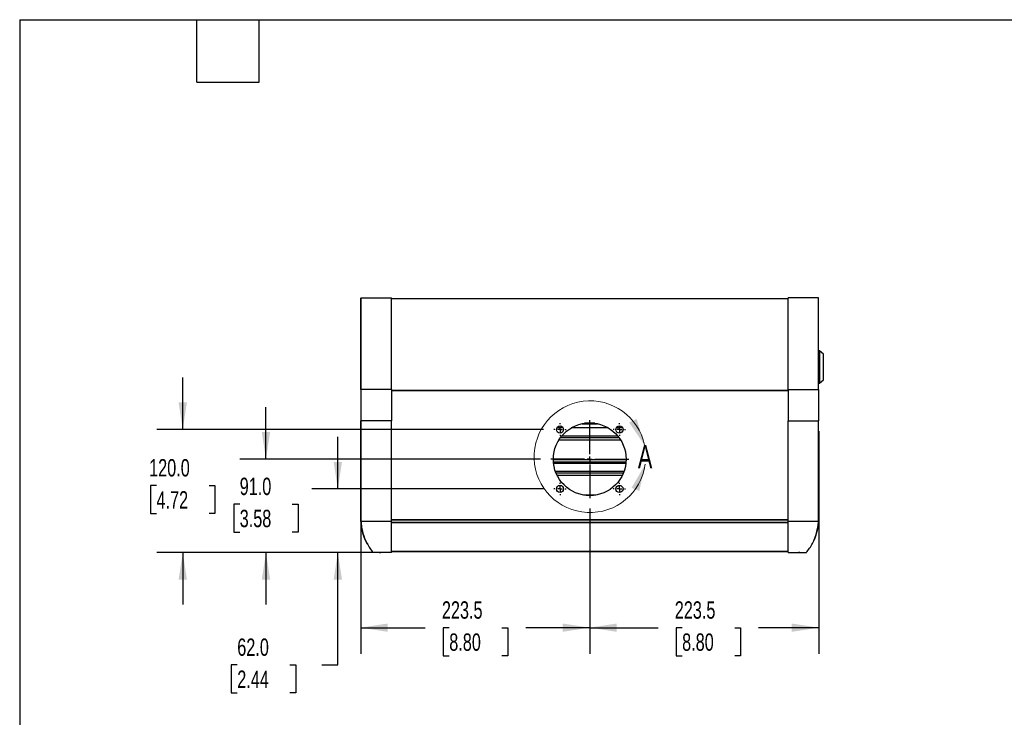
# Model space of a CAD drawing. Header units: millimetres. Extents: x 51 to 2184, y 51 to 1676.
# Tile 2 of 10: x 51 to 1012, y 996 to 1676. Entities that reach past the tile are written whole.
import ezdxf

# ---------------------------------------------------------------- set-up
doc = ezdxf.new("R2010")
doc.units = ezdxf.units.MM
doc.header["$LTSCALE"] = 8
doc.linetypes.add('CENTERX2', pattern=[20.32, 12.7, -2.54, 2.54, -2.54])
doc.layers.add('CENTER', color=40, linetype='CENTERX2')
doc.layers.add('DIMENSIONS', color=140, linetype='Continuous', lineweight=25)
doc.layers.add('TEXT', color=140, linetype='Continuous', lineweight=25)
doc.styles.add('SLDTEXTSTYLE0', font='TXT', dxfattribs={"width": 0.7})
doc.dimstyles.new('SLDDIMSTYLE0', dxfattribs={"dimtxt": 17.264063, "dimasz": 26.416, "dimexe": 0, "dimexo": 0.0625, "dimgap": 4.316016, "dimtad": 0, "dimtih": 1, "dimtoh": 1, "dimrnd": 1e-09, "dimzin": 12, "dimdsep": 46, "dimtxsty": 'SLDTEXTSTYLE0', "dimsah": 1, "dimcen": 0.09, "dimadec": 0, "dimazin": 3, "dimtfac": 1, "dimtofl": 0, "dimtmove": 0, "dimatfit": 3, "dimfxl": 0, "dimfrac": 2, "dimtolj": 1, "dimtzin": 12, "dimarcsym": 0})
doc.dimstyles.new('SLDDIMSTYLE1', dxfattribs={"dimtxt": 17.264063, "dimasz": 26.416, "dimexe": 0, "dimexo": 0.0625, "dimgap": 4.316016, "dimtad": 0, "dimtih": 1, "dimtoh": 1, "dimrnd": 1e-09, "dimzin": 4, "dimdsep": 46, "dimtxsty": 'SLDTEXTSTYLE0', "dimsah": 1, "dimcen": 0.09, "dimadec": 0, "dimazin": 1, "dimtfac": 1, "dimtmove": 0, "dimatfit": 0, "dimfxl": 0, "dimfrac": 2, "dimtolj": 1, "dimtzin": 12, "dimarcsym": 0})

# ---------------------------------------------------------------- blocks, each defined once
blk = doc.blocks.new('_D_2')
at = {"layer": 'DIMENSIONS'}
for p, q in [((830.65, 1275), (830.65, 1057.96)), ((607.11, 1199.45), (607.11, 1057.96)), ((607.11, 1083.36), (673.88, 1083.36)), ((697.28, 1083.36), (691.48, 1083.36)), ((691.48, 1083.36), (691.48, 1055.92)), ((748.58, 1083.36), (754.38, 1083.36)), ((754.38, 1083.36), (754.38, 1055.92)), ((830.65, 1083.36), (771.97, 1083.36)), ((691.48, 1055.92), (697.28, 1055.92)), ((754.38, 1055.92), (748.58, 1055.92))]:
    blk.add_line(p, q, dxfattribs=at)
for points in [[(607.11, 1083.36), (633.53, 1079.3), (633.53, 1087.42)], [(830.65, 1083.36), (804.23, 1087.42), (804.23, 1079.3)]]:
    blk.add_solid(points, dxfattribs=at)
at = {"layer": 'DIMENSIONS', "char_height": 16.933, "attachment_point": 1, "style": 'SLDTEXTSTYLE0'}
for s, insert in [('223.5', (690.1, 1109.05)), ('8.80', (697.28, 1077.75))]:
    blk.add_mtext(s, dxfattribs=dict(at, insert=insert))
blk = doc.blocks.new('_D_3')
at = {"layer": 'DIMENSIONS'}
for p, q in [((383.57, 1275), (383.57, 1057.96)), ((607.11, 1199.45), (607.11, 1057.96)), ((383.57, 1083.36), (446.63, 1083.36)), ((470.02, 1083.36), (464.23, 1083.36)), ((464.23, 1083.36), (464.23, 1055.92)), ((521.32, 1083.36), (527.12, 1083.36)), ((527.12, 1083.36), (527.12, 1055.92)), ((607.11, 1083.36), (544.72, 1083.36)), ((464.23, 1055.92), (470.02, 1055.92)), ((527.12, 1055.92), (521.32, 1055.92))]:
    blk.add_line(p, q, dxfattribs=at)
for points in [[(383.57, 1083.36), (409.99, 1079.3), (409.99, 1087.42)], [(607.11, 1083.36), (580.69, 1087.42), (580.69, 1079.3)]]:
    blk.add_solid(points, dxfattribs=at)
at = {"layer": 'DIMENSIONS', "char_height": 16.933, "attachment_point": 1, "style": 'SLDTEXTSTYLE0'}
for s, insert in [('223.5', (462.84, 1109.05)), ('8.80', (470.02, 1077.75))]:
    blk.add_mtext(s, dxfattribs=dict(at, insert=insert))
blk = doc.blocks.new('_D_4')
at = {"layer": 'DIMENSIONS'}
for p, q in [((361.27, 1218.65), (361.27, 1269.45)), ((561.91, 1218.65), (335.87, 1218.65)), ((403.36, 1156.66), (335.87, 1156.66)), ((361.27, 1047.13), (361.27, 1156.66)), ((263.13, 1047.13), (257.33, 1047.13)), ((257.33, 1047.13), (257.33, 1019.69)), ((314.43, 1047.13), (320.22, 1047.13)), ((320.22, 1047.13), (320.22, 1019.69)), ((345.55, 1047.13), (361.27, 1047.13)), ((257.33, 1019.69), (263.13, 1019.69)), ((320.22, 1019.69), (314.43, 1019.69))]:
    blk.add_line(p, q, dxfattribs=at)
for points in [[(361.27, 1218.65), (365.34, 1245.07), (357.21, 1245.07)], [(361.27, 1156.66), (357.21, 1130.24), (365.34, 1130.24)]]:
    blk.add_solid(points, dxfattribs=at)
at = {"layer": 'DIMENSIONS', "char_height": 16.933, "attachment_point": 1, "style": 'SLDTEXTSTYLE0'}
for s, insert in [('62.0', (263.13, 1072.82)), ('2.44', (263.13, 1041.52))]:
    blk.add_mtext(s, dxfattribs=dict(at, insert=insert))
blk = doc.blocks.new('_D_5')
at = {"layer": 'DIMENSIONS'}
for p, q in [((291.15, 1247.65), (291.15, 1298.45)), ((558.91, 1247.65), (265.75, 1247.65)), ((265.5, 1203.95), (259.7, 1203.95)), ((259.7, 1203.95), (259.7, 1176.52)), ((316.8, 1203.95), (322.6, 1203.95)), ((322.6, 1203.95), (322.6, 1176.52)), ((259.7, 1176.52), (265.5, 1176.52)), ((322.6, 1176.52), (316.8, 1176.52)), ((403.36, 1156.66), (265.75, 1156.66)), ((291.15, 1156.66), (291.15, 1105.86))]:
    blk.add_line(p, q, dxfattribs=at)
for points in [[(291.15, 1247.65), (295.21, 1274.07), (287.08, 1274.07)], [(291.15, 1156.66), (287.08, 1130.24), (295.21, 1130.24)]]:
    blk.add_solid(points, dxfattribs=at)
at = {"layer": 'DIMENSIONS', "char_height": 16.933, "attachment_point": 1, "style": 'SLDTEXTSTYLE0'}
for s, insert in [('91.0', (265.5, 1229.65)), ('3.58', (265.5, 1198.34))]:
    blk.add_mtext(s, dxfattribs=dict(at, insert=insert))
blk = doc.blocks.new('_D_6')
at = {"layer": 'DIMENSIONS'}
for p, q in [((209.96, 1276.65), (209.96, 1327.45)), ((561.91, 1276.65), (184.56, 1276.65)), ((184.31, 1222.09), (178.51, 1222.09)), ((178.51, 1222.09), (178.51, 1194.65)), ((235.61, 1222.09), (241.4, 1222.09)), ((241.4, 1222.09), (241.4, 1194.65)), ((178.51, 1194.65), (184.31, 1194.65)), ((241.4, 1194.65), (235.61, 1194.65)), ((403.36, 1156.66), (184.56, 1156.66)), ((209.96, 1156.66), (209.96, 1105.86))]:
    blk.add_line(p, q, dxfattribs=at)
for points in [[(209.96, 1276.65), (214.02, 1303.07), (205.89, 1303.07)], [(209.96, 1156.66), (205.89, 1130.24), (214.02, 1130.24)]]:
    blk.add_solid(points, dxfattribs=at)
at = {"layer": 'DIMENSIONS', "char_height": 16.933, "attachment_point": 1, "style": 'SLDTEXTSTYLE0'}
for s, insert in [('120.0', (177.12, 1247.78)), ('4.72', (184.31, 1216.48))]:
    blk.add_mtext(s, dxfattribs=dict(at, insert=insert))
blk = doc.blocks.new('SW_CENTERMARKSYMBOL_0')
at = {"layer": 'CENTER', "color": 0}
for p, q in [((-5.08, 0), (-6.04, 0)), ((0, 0), (-2.54, 0)), ((0, 5.08), (0, 6.04)), ((0, 0), (0, 2.54)), ((0, 0), (0, -2.54)), ((0, 0), (2.54, 0)), ((5.08, 0), (6.04, 0)), ((0, -5.08), (0, -6.04))]:
    blk.add_line(p, q, dxfattribs=at)
blk = doc.blocks.new('SW_CENTERMARKSYMBOL_1')
at = {"layer": 'CENTER', "color": 0}
for p, q in [((-5.08, 0), (-6.04, 0)), ((0, 0), (-2.54, 0)), ((0, 5.08), (0, 6.04)), ((0, 0), (0, 2.54)), ((0, 0), (0, -2.54)), ((0, 0), (2.54, 0)), ((5.08, 0), (6.04, 0)), ((0, -5.08), (0, -6.04))]:
    blk.add_line(p, q, dxfattribs=at)
blk = doc.blocks.new('SW_CENTERMARKSYMBOL_2')
at = {"layer": 'CENTER', "color": 0}
for p, q in [((-5.08, 0), (-6.04, 0)), ((0, 0), (-2.54, 0)), ((0, 5.08), (0, 6.04)), ((0, 0), (0, 2.54)), ((0, 0), (0, -2.54)), ((0, 0), (2.54, 0)), ((5.08, 0), (6.04, 0)), ((0, -5.08), (0, -6.04))]:
    blk.add_line(p, q, dxfattribs=at)
blk = doc.blocks.new('SW_CENTERMARKSYMBOL_3')
at = {"layer": 'CENTER', "color": 0}
for p, q in [((-5.08, 0), (-6.04, 0)), ((0, 0), (-2.54, 0)), ((0, 5.08), (0, 6.04)), ((0, 0), (0, 2.54)), ((0, 0), (0, -2.54)), ((0, 0), (2.54, 0)), ((5.08, 0), (6.04, 0)), ((0, -5.08), (0, -6.04))]:
    blk.add_line(p, q, dxfattribs=at)
blk = doc.blocks.new('SW_CENTERMARKSYMBOL_4')
at = {"layer": 'CENTER', "color": 0}
for p, q in [((0, 5.08), (0, 38.04)), ((-5.08, 0), (-38.04, 0)), ((0, 0), (-2.54, 0)), ((0, 0), (0, 2.54)), ((0, 0), (0, -2.54)), ((0, 0), (2.54, 0)), ((5.08, 0), (38.04, 0)), ((0, -5.08), (0, -38.04))]:
    blk.add_line(p, q, dxfattribs=at)

msp = doc.modelspace()

# ---------------------------------------------------------------- linework, layer by layer
for p, q in [((383.786, 1315.823), (383.825, 1405.253)), ((383.885, 1405.253), (383.857, 1315.823)), ((413.52, 1315.823), (413.52, 1405.253)), ((800.7, 1404.19), (413.52, 1404.19)), ((800.7, 1315.823), (800.7, 1405.253)), ((830.362, 1315.823), (830.334, 1405.253)), ((830.448, 1403.961), (830.335, 1403.963)), ((830.395, 1403.961), (830.395, 1405.253)), ((830.448, 1315.823), (830.448, 1403.961)), ((831.389, 1353.327), (830.448, 1353.327)), ((835.389, 1350.077), (831.389, 1353.327)), ((831.389, 1353.327), (831.389, 1321.827)), ((835.389, 1325.077), (835.389, 1350.077)), ((830.448, 1321.827), (831.389, 1321.827)), ((831.389, 1321.827), (835.389, 1325.077)), ((383.572, 1315.823), (383.572, 1285.163)), ((413.52, 1315.823), (413.52, 1285.163)), ((800.7, 1314.652), (413.52, 1314.652)), ((800.7, 1314.427), (413.52, 1314.427)), ((800.7, 1315.823), (800.7, 1285.163)), ((830.648, 1285.163), (830.648, 1315.823)), ((383.77, 1186.901), (383.812, 1285.163)), ((383.876, 1285.163), (383.845, 1186.918)), ((413.52, 1186.899), (413.52, 1285.163)), ((581.222, 1278.253), (574.997, 1278.253)), ((625.106, 1278.253), (589.113, 1278.253)), ((599.607, 1282.344), (614.592, 1282.344)), ((612.164, 1282.791), (602.055, 1282.791)), ((604.375, 1283.047), (609.844, 1283.047)), ((639.222, 1278.253), (632.997, 1278.253)), ((800.7, 1186.899), (800.7, 1285.163)), ((830.374, 1186.918), (830.343, 1285.163)), ((830.448, 1187.154), (830.448, 1285.163)), ((635.732, 1268.653), (578.487, 1268.653)), ((634.65, 1270.053), (579.569, 1270.053)), ((577.122, 1266.653), (637.097, 1266.653)), ((642.606, 1247.153), (571.613, 1247.153)), ((571.698, 1245.153), (642.522, 1245.153)), ((571.825, 1243.753), (642.395, 1243.753)), ((640.484, 1235.553), (573.735, 1235.553)), ((639.943, 1234.153), (574.277, 1234.153)), ((575.172, 1232.153), (639.047, 1232.153)), ((613.048, 1212.653), (601.172, 1212.653)), ((800.7, 1188.399), (413.52, 1188.399)), ((800.7, 1188.278), (413.52, 1188.278)), ((413.52, 1186.053), (800.7, 1186.053)), ((800.7, 1185.932), (413.52, 1185.932)), ((830.45, 1186.901), (830.428, 1186.703)), ((830.45, 1186.901), (830.448, 1190.95)), ((402.07, 1156.657), (403.251, 1156.657)), ((413.52, 1157.925), (800.7, 1157.925)), ((413.52, 1157.613), (800.7, 1157.613)), ((413.52, 1156.673), (413.52, 1157.613)), ((800.7, 1156.673), (800.7, 1157.613)), ((804.61, 1156.756), (805.61, 1156.756)), ((805.61, 1157.015), (805.61, 1156.756)), ((812.149, 1156.657), (810.968, 1156.657)), ((811.739, 1156.851), (817.207, 1156.756))]:
    msp.add_line(p, q)
for centre, radius in [((607.11, 1247.652), 35.5), ((578.11, 1276.652), 3.5), ((636.11, 1276.652), 3.5), ((578.11, 1218.652), 3.5), ((636.11, 1218.652), 3.5)]:
    msp.add_circle(centre, radius)
at = {"color": 7, "linetype": 'Continuous', "lineweight": 18}
msp.add_arc((607.34, 1250.135), 54.468, 11.940426, 352.263202, dxfattribs=at)
for centre, radius, start, end in [((785.56, 1188.232), 44.901, 334.280019, 358.320254), ((817.222, 1157.606), 0.85, 269, 315.952193)]:
    msp.add_arc(centre, radius, start, end)
for points, knots in [([(383.964, 1405.253), (384.007, 1405.253), (384.172, 1405.253), (385.043, 1405.253), (386.111, 1405.253), (386.651, 1405.253)], [0, 0, 0, 0, 0.14881873, 0.57001373, 1, 1, 1, 1]), ([(386.651, 1405.253), (386.927, 1405.253), (388.23, 1405.253), (391.13, 1405.253), (394.79, 1405.253), (397.059, 1405.253), (397.581, 1405.253)], [0.3385108, 0.3385108, 0.3385108, 0.3385108, 0.375, 0.5, 0.625, 0.6614893, 0.6614893, 0.6614893, 0.6614893]), ([(397.581, 1405.253), (398.847, 1405.253), (403.901, 1405.253), (409.505, 1405.253), (413.52, 1405.253)], [0.6614893, 0.6614893, 0.6614893, 0.6614893, 0.75, 1, 1, 1, 1]), ([(816.638, 1405.253), (815.372, 1405.253), (810.319, 1405.253), (804.715, 1405.253), (800.7, 1405.253)], [0.6614893, 0.6614893, 0.6614893, 0.6614893, 0.75, 1, 1, 1, 1]), ([(827.569, 1405.253), (827.292, 1405.253), (825.989, 1405.253), (823.089, 1405.253), (819.429, 1405.253), (817.16, 1405.253), (816.638, 1405.253)], [0.3385108, 0.3385108, 0.3385108, 0.3385108, 0.375, 0.5, 0.625, 0.6614893, 0.6614893, 0.6614893, 0.6614893]), ([(830.255, 1405.253), (830.212, 1405.253), (830.047, 1405.253), (829.176, 1405.253), (828.108, 1405.253), (827.569, 1405.253)], [0, 0, 0, 0, 0.1488187, 0.5700137, 1, 1, 1, 1]), ([(413.52, 1315.823), (412.515, 1315.823), (410.502, 1315.823), (407.458, 1315.823), (404.448, 1315.823), (401.512, 1315.823), (398.69, 1315.823), (395.137, 1315.823), (391.934, 1315.823), (389.241, 1315.823), (387.488, 1315.823), (386.034, 1315.823), (384.899, 1315.823), (384.104, 1315.823), (383.64, 1315.823), (383.61, 1315.823), (383.596, 1315.823)], [0, 0, 0, 0, 0.0672163, 0.1346891, 0.2023264, 0.269779, 0.3371187, 0.4045451, 0.538914, 0.6066006, 0.673992, 0.7414597, 0.8088659, 0.8760245, 0.9433927, 1, 1, 1, 1]), ([(413.52, 1315.823), (412.057, 1315.823), (409.089, 1315.823), (404.657, 1315.823), (400.342, 1315.823), (396.343, 1315.823), (392.7, 1315.823), (389.58, 1315.823), (386.989, 1315.823), (385.135, 1315.823), (384.109, 1315.823), (383.949, 1315.823), (383.921, 1315.823)], [0, 0, 0, 0, 0.1071985, 0.2175006, 0.324699, 0.4350252, 0.5419123, 0.651869, 0.7591775, 0.8696013, 0.9767771, 1, 1, 1, 1]), ([(800.7, 1315.823), (802.162, 1315.823), (805.13, 1315.823), (809.563, 1315.823), (813.877, 1315.823), (817.876, 1315.823), (821.519, 1315.823), (824.64, 1315.823), (827.231, 1315.823), (829.084, 1315.823), (830.11, 1315.823), (830.27, 1315.823), (830.298, 1315.823)], [0, 0, 0, 0, 0.1071985, 0.2175006, 0.324699, 0.4350252, 0.5419123, 0.651869, 0.7591775, 0.8696013, 0.9767771, 1, 1, 1, 1]), ([(800.7, 1315.823), (801.704, 1315.823), (803.718, 1315.823), (806.761, 1315.823), (809.772, 1315.823), (812.708, 1315.823), (815.529, 1315.823), (819.082, 1315.823), (822.285, 1315.823), (824.978, 1315.823), (826.731, 1315.823), (828.185, 1315.823), (829.32, 1315.823), (830.116, 1315.823), (830.579, 1315.823), (830.61, 1315.823), (830.624, 1315.823)], [0, 0, 0, 0, 0.0672163, 0.1346891, 0.2023264, 0.269779, 0.3371187, 0.4045451, 0.538914, 0.6066006, 0.673992, 0.7414597, 0.8088659, 0.8760245, 0.9433927, 1, 1, 1, 1]), ([(383.918, 1285.163), (383.833, 1285.163), (383.601, 1285.163), (383.598, 1285.163), (383.596, 1285.163)], [0, 0, 0, 0, 0.3666509, 1, 1, 1, 1]), ([(413.52, 1285.163), (412.51, 1285.163), (410.496, 1285.163), (407.454, 1285.163), (404.448, 1285.163), (401.515, 1285.163), (398.694, 1285.163), (396.022, 1285.163), (393.534, 1285.163), (391.264, 1285.163), (389.24, 1285.163), (387.491, 1285.163), (386.034, 1285.163), (384.912, 1285.163), (384.195, 1285.163), (383.988, 1285.163), (383.918, 1285.163)], [0, 0, 0, 0, 0.0741652, 0.1478737, 0.222092, 0.2961854, 0.3698817, 0.4441415, 0.5181884, 0.5919077, 0.6662201, 0.7402083, 0.8139361, 0.8882828, 0.9622278, 1, 1, 1, 1]), ([(603.515, 1282.97), (604.114, 1283.031), (604.713, 1283.076), (605.611, 1283.122), (605.91, 1283.133), (606.36, 1283.145), (606.509, 1283.148), (606.734, 1283.151), (606.809, 1283.151), (606.959, 1283.152), (607.034, 1283.152), (607.11, 1283.152)], [0, 0, 0, 0, 0.5, 0.5, 0.75, 0.75, 0.875, 0.875, 0.9375, 0.9375, 1, 1, 1, 1]), ([(800.7, 1285.163), (801.709, 1285.163), (803.723, 1285.163), (806.766, 1285.163), (809.771, 1285.163), (812.704, 1285.163), (815.526, 1285.163), (818.197, 1285.163), (820.685, 1285.163), (822.956, 1285.163), (824.979, 1285.163), (826.729, 1285.163), (828.182, 1285.163), (829.32, 1285.163), (830.116, 1285.163), (830.579, 1285.163), (830.61, 1285.163), (830.623, 1285.163)], [0, 0, 0, 0, 0.0675379, 0.13466, 0.2022462, 0.2697188, 0.3368297, 0.4044538, 0.471884, 0.5390159, 0.6066878, 0.6740645, 0.7412042, 0.8089074, 0.8762448, 0.943405, 1, 1, 1, 1]), ([(413.52, 1186.899), (409.432, 1186.911), (403.287, 1186.925), (395.972, 1186.935), (391.119, 1186.938), (387.286, 1186.935), (383.851, 1186.925), (383.223, 1186.911), (383.77, 1186.899)], [0, 0, 0, 0, 0.25, 0.375, 0.5, 0.625, 0.75, 1, 1, 1, 1]), ([(383.77, 1186.901), (383.944, 1184.404), (384.296, 1179.336), (386.53, 1172.094), (388.541, 1167.177), (390.096, 1164.993), (390.204, 1164.841)], [0, 0, 0, 0, 0.3222163, 0.6537783, 0.9760009, 1, 1, 1, 1]), ([(383.844, 1187.123), (384.011, 1185.231), (384.346, 1181.461), (385.601, 1175.939), (387.363, 1170.62), (389.666, 1165.578), (392.421, 1160.834), (394.656, 1157.993), (395.768, 1156.579)], [0, 0, 0, 0, 0.170371, 0.3393323, 0.5068581, 0.6728519, 0.8372284, 1, 1, 1, 1]), ([(413.52, 1156.657), (413.52, 1158.684), (413.52, 1160.862), (413.52, 1164.345), (413.52, 1165.542), (413.52, 1167.394), (413.52, 1168.02), (413.52, 1169.291), (413.52, 1169.936), (413.52, 1173.171), (413.52, 1175.827), (413.52, 1179.91), (413.52, 1181.288), (413.52, 1183.381), (413.52, 1184.084), (413.52, 1185.49), (413.52, 1186.194), (413.52, 1186.899)], [0, 0, 0, 0, 0.25, 0.25, 0.375, 0.375, 0.4375, 0.4375, 0.5, 0.5, 0.75, 0.75, 0.875, 0.875, 0.9375, 0.9375, 1, 1, 1, 1]), ([(830.236, 1186.918), (829.987, 1186.921), (829.572, 1186.926), (828.202, 1186.931), (826.768, 1186.934), (825.01, 1186.936), (822.973, 1186.937), (820.68, 1186.936), (818.183, 1186.934), (815.515, 1186.931), (811.78, 1186.926), (807.803, 1186.918), (803.75, 1186.908), (801.72, 1186.902), (800.7, 1186.899)], [0, 0, 0, 0, 0.1100282, 0.1836496, 0.2574242, 0.3318783, 0.4067723, 0.4816607, 0.5561104, 0.6298917, 0.7035133, 0.8507034, 0.9249845, 1, 1, 1, 1]), ([(800.7, 1156.657), (800.7, 1158.684), (800.7, 1160.862), (800.7, 1164.345), (800.7, 1165.542), (800.7, 1167.394), (800.7, 1168.02), (800.7, 1169.291), (800.7, 1169.936), (800.7, 1173.171), (800.7, 1175.827), (800.7, 1179.91), (800.7, 1181.288), (800.7, 1183.381), (800.7, 1184.084), (800.7, 1185.49), (800.7, 1186.194), (800.7, 1186.899)], [0, 0, 0, 0, 0.25, 0.25, 0.375, 0.375, 0.4375, 0.4375, 0.5, 0.5, 0.75, 0.75, 0.875, 0.875, 0.9375, 0.9375, 1, 1, 1, 1]), ([(818.451, 1156.579), (819.564, 1157.993), (821.799, 1160.834), (824.554, 1165.578), (826.856, 1170.62), (828.618, 1175.939), (829.873, 1181.461), (830.208, 1185.231), (830.376, 1187.123)], [0, 0, 0, 0, 0.1627716, 0.3271481, 0.4931419, 0.6606677, 0.829629, 1, 1, 1, 1]), ([(413.52, 1156.657), (413.508, 1156.657), (413.477, 1156.658), (413.378, 1156.658), (413.049, 1156.66), (412.354, 1156.663), (411.175, 1156.667), (409.522, 1156.672), (407.404, 1156.678), (404.876, 1156.688), (402.088, 1156.7), (399.442, 1156.714), (397.393, 1156.729), (396.196, 1156.742), (395.685, 1156.751), (395.651, 1156.755), (395.646, 1156.756)], [0, 0, 0, 0, 0.0014652, 0.0040783, 0.012748, 0.0438432, 0.0932383, 0.1610522, 0.2472142, 0.3522045, 0.4757017, 0.6172783, 0.7568364, 0.878567, 0.982462, 1, 1, 1, 1]), ([(800.7, 1156.657), (800.711, 1156.657), (800.743, 1156.658), (800.842, 1156.658), (801.171, 1156.66), (801.865, 1156.663), (803.044, 1156.667), (804.698, 1156.672), (806.816, 1156.678), (809.343, 1156.688), (812.131, 1156.7), (814.777, 1156.714), (816.826, 1156.729), (818.024, 1156.742), (818.534, 1156.751), (818.568, 1156.755), (818.573, 1156.756)], [0, 0, 0, 0, 0.0014652, 0.0040783, 0.012748, 0.0438432, 0.0932383, 0.1610522, 0.2472142, 0.3522045, 0.4757017, 0.6172783, 0.7568364, 0.878567, 0.982462, 1, 1, 1, 1])]:
    msp.add_open_spline(points, degree=3, knots=knots)
for points in [[(660.63, 1261.404), (652.894, 1286.987), (645.562, 1283.478)], [(661.313, 1242.802), (647.904, 1219.682), (655.473, 1216.721)]]:
    msp.add_solid(points, dxfattribs=at)
at = {"layer": 'TEXT'}
for p, q in [((50.8, 1676.4), (2184.4, 1676.4)), ((50.8, 1676.4), (50.8, 50.8)), ((223.52, 1615.44), (223.52, 1676.4)), ((284.48, 1615.44), (284.48, 1676.4)), ((223.52, 1615.44), (284.48, 1615.44))]:
    msp.add_line(p, q, dxfattribs=at)

# ---------------------------------------------------------------- block references
at = {"layer": 'CENTER'}
for name, p in [('SW_CENTERMARKSYMBOL_4', (607.11, 1247.652)), ('SW_CENTERMARKSYMBOL_0', (578.11, 1276.652)), ('SW_CENTERMARKSYMBOL_1', (636.11, 1276.652)), ('SW_CENTERMARKSYMBOL_3', (578.11, 1218.652)), ('SW_CENTERMARKSYMBOL_2', (636.11, 1218.652))]:
    msp.add_blockref(name, p, dxfattribs=at)

# ---------------------------------------------------------------- texts
at = {"color": 7, "linetype": 'Continuous', "lineweight": 18, "insert": (654.088, 1261.404), "char_height": 22.578, "attachment_point": 1, "style": 'SLDTEXTSTYLE0'}
msp.add_mtext('A', dxfattribs=at)

# ---------------------------------------------------------------- dimensions: what is measured, and where the dimension line sits
at = {"layer": 'DIMENSIONS'}
for base, p1, p2, picture, middle in [((209.9562, 1276.6524), (413.5196, 1156.6569), (572.0696, 1276.6524), '_D_6', (209.9562, 1222.0879)), ((291.1478, 1247.6524), (413.5196, 1156.6569), (569.0696, 1247.6524), '_D_5', (291.1478, 1203.9538)), ((361.2732, 1156.6569), (572.0696, 1218.6524), (413.5196, 1156.6569), '_D_4', (361.2732, 1047.1268))]:
    dim = msp.add_linear_dim(base=base, p1=p1, p2=p2, angle=90, dimstyle='SLDDIMSTYLE1', dxfattribs=at)
    dim.commit()
    dim.dimension.update_dxf_attribs({"geometry": picture, "text_midpoint": middle, "dimtype": 160})
for base, p2, picture, middle in [((383.572, 1083.361), (383.572, 1285.163), '_D_3', (495.674, 1083.361)), ((830.648, 1083.361), (830.648, 1285.163), '_D_2', (722.927, 1083.361))]:
    dim = msp.add_linear_dim(base=base, p1=(607.11, 1209.612), p2=p2, dimstyle='SLDDIMSTYLE0', dxfattribs=at)
    dim.commit()
    dim.dimension.update_dxf_attribs({"geometry": picture, "text_midpoint": middle, "dimtype": 160})

doc.saveas('drawing.dxf')
